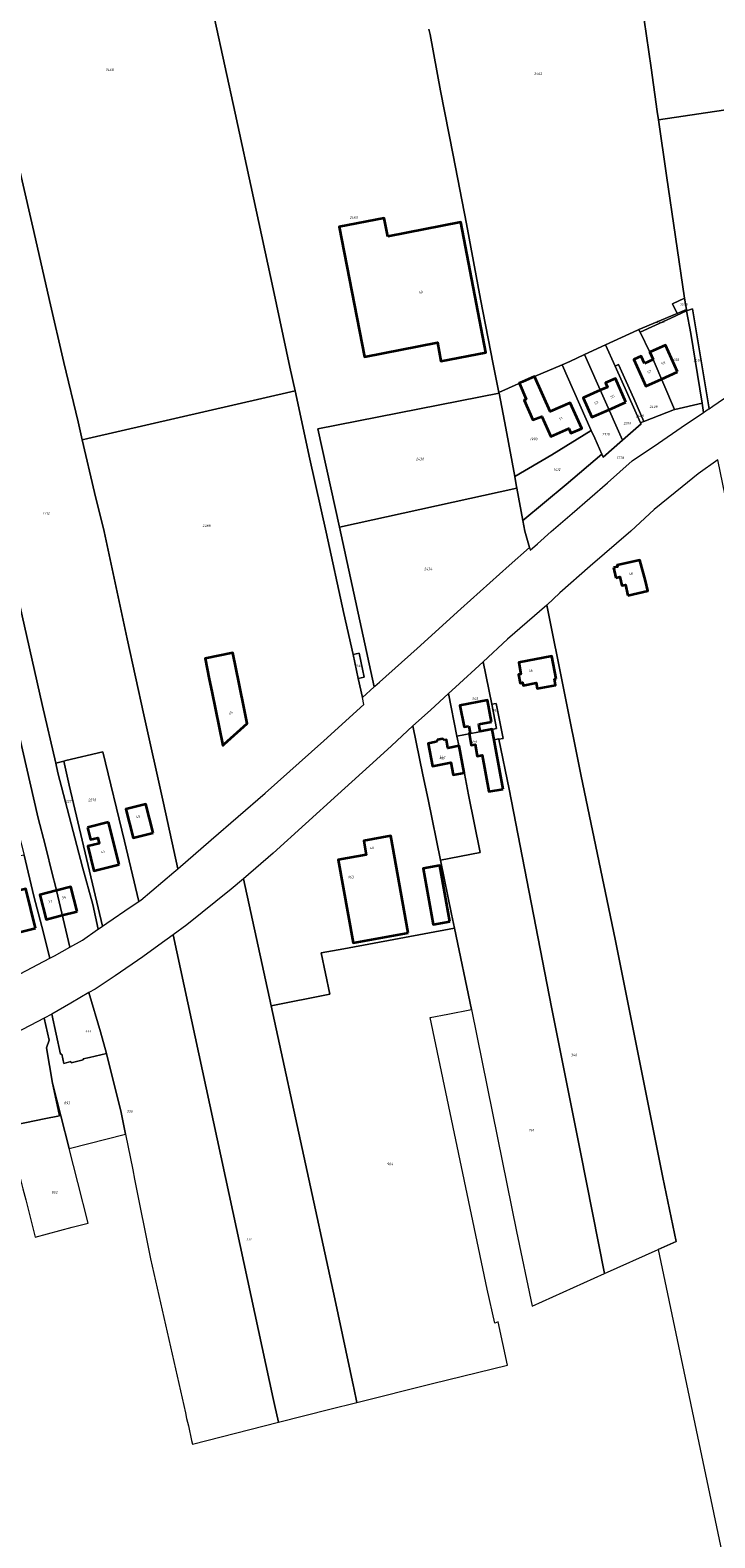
# Model space of a CAD drawing. Header units: metres. Extents: x 125062 to 132125, y 450617 to 454542.
# Tile 6 of 34: x 125545 to 125789, y 451141 to 451679. Entities that reach past the tile are written whole.
import ezdxf
from ezdxf.enums import TextEntityAlignment as Align

# ---------------------------------------------------------------- set-up
doc = ezdxf.new("R2010")
doc.units = ezdxf.units.M
doc.layers.get('Defpoints').update_dxf_attribs({"color": 151})
for name, color, linetype, lineweight in [('B-XX-KG-GRENS_PERCEEL-GV', 150, 'Continuous', 18), ('B-XX-KG-GRENS_PERCEEL-S', 150, 'Continuous', 25), ('B-XX-OG-BEBOUWING-G', 7, 'Continuous', 35), ('B-XX-OG-BEBOUWING_HUISNUMMER-T18', 7, 'Continuous', 18)]:
    doc.layers.add(name, color=color, linetype=linetype, lineweight=lineweight)
doc.styles.add('NLCS-ISO', font='NLCS-ISO.ttf', dxfattribs={"height": 1.8})
doc.styles.add('NLCS-ISO-M-T18', font='NLCS-ISO.ttf', dxfattribs={"height": 1.8})

# ---------------------------------------------------------------- blocks, each defined once
blk = doc.blocks.new('SKG-PERCEELNUMMER-SO')
at = {"layer": 'Defpoints'}
blk.add_point((0, 0), dxfattribs=at)
at = {"style": 'NLCS-ISO', "oblique": 10, "flags": 1}
blk.add_attdef('GEMEENTECODE', text='', height=1.8, dxfattribs=at).set_placement((-0.5, 2.6), align=Align.MIDDLE_RIGHT)
at = {"style": 'NLCS-ISO', "oblique": 10}
blk.add_attdef('PERCEELNUMMER', text='', height=1.8, dxfattribs=at).set_placement((0, 0), align=Align.MIDDLE_CENTER)
at = {"style": 'NLCS-ISO', "oblique": 10, "flags": 1}
blk.add_attdef('SECTIE', text='', height=1.8, dxfattribs=at).set_placement((0.5, 2.5), align=Align.MIDDLE_LEFT)

msp = doc.modelspace()

# ---------------------------------------------------------------- linework, layer by layer
at = {"layer": 'B-XX-KG-GRENS_PERCEEL-GV'}
for points in [[(125815.229, 451653.387), (125812.054, 451672.701), (125805.376, 451716.478), (125785.112, 451726.017), (125754.828, 451740.119), (125754.999, 451738.891), (125756.078, 451731.138), (125756.13, 451730.764), (125759.471, 451710.327), (125762.251, 451694.145), (125764.331, 451682.259), (125766.733, 451665.219), (125768.973, 451649.597), (125769.398, 451646.584), (125792.612, 451650.013)], [(125478.6, 451650.124), (125497.394, 451572.747), (125508.468, 451527.156), (125541.207, 451392.363), (125543.114, 451384.511), (125546.678, 451369.838), (125549.429, 451359.114), (125552.351, 451347.718), (125553.984, 451348.578), (125559.51, 451351.696), (125554.17, 451373.9), (125553.42, 451376.962), (125550.672, 451388.18), (125548.172, 451397.714), (125538.595, 451439.137), (125530.257, 451474.288), (125524.01, 451500.407), (125520.976, 451513.138), (125511.865, 451551.516), (125502.831, 451587.749), (125493.56, 451625.438), (125487.24, 451652.367), (125482.062, 451650.923)], [(125779.396, 451578.518), (125781.49, 451579.225), (125787.4, 451543.63), (125788.803, 451544.563), (125792.624, 451547.167), (125799.744, 451551.524), (125809.587, 451557.31), (125815.133, 451560.44), (125821.479, 451563.547), (125830.022, 451567.956), (125830.221, 451568.044), (125828.246, 451578.306), (125823.811, 451600.046), (125821.224, 451612.83), (125819.067, 451627.463), (125816.3, 451646.87), (125815.229, 451653.387), (125792.612, 451650.013), (125769.398, 451646.584), (125772.2, 451626.73), (125778.713, 451583.103), (125779.328, 451578.971)], [(125778.713, 451583.103), (125774.363, 451581.077), (125775.989, 451577.544), (125779.328, 451578.971)], [(125762.367, 451571.833), (125762.743, 451571.07), (125762.799, 451570.956), (125773.738, 451575.94), (125779.396, 451578.518), (125779.328, 451578.971), (125775.989, 451577.544), (125775.417, 451577.299)], [(125775.128, 451543.351), (125775.177, 451543.37), (125784.904, 451545.583), (125780.896, 451570.467), (125779.396, 451578.518), (125773.738, 451575.94), (125762.799, 451570.956), (125766.323, 451563.798), (125767.498, 451561.197)], [(125784.904, 451545.583), (125785.46, 451542.339), (125787.127, 451543.448), (125787.4, 451543.63), (125781.49, 451579.225), (125779.396, 451578.518), (125780.896, 451570.467)], [(125753.898, 451558.792), (125755.148, 451559.367), (125760.536, 451547.239), (125764.154, 451539.094), (125775.128, 451543.351), (125767.498, 451561.197), (125766.323, 451563.798), (125762.799, 451570.956), (125762.743, 451571.07), (125762.367, 451571.833), (125761.863, 451571.622), (125750.478, 451566.382)], [(125742.963, 451562.923), (125756.507, 451532.417), (125763.155, 451538.247), (125762.979, 451538.639), (125753.898, 451558.792), (125750.478, 451566.382)], [(125712.508, 451549.139), (125714.916, 451536.755), (125718.121, 451519.439), (125731.361, 451527.261), (125745.434, 451535.832), (125735.014, 451559.298), (125725.201, 451555.129), (125712.444, 451549.467)], [(125749.17, 451527.393), (125749.619, 451526.377), (125756.507, 451532.417), (125742.963, 451562.923), (125737.714, 451560.508), (125735.014, 451559.298), (125745.434, 451535.832), (125746.626, 451533.146)], [(125753.898, 451558.792), (125762.979, 451538.639), (125764.024, 451539.044), (125764.154, 451539.094), (125760.536, 451547.239), (125755.148, 451559.367)], [(125663.854, 451440.735), (125662.34, 451447.528), (125660.451, 451455.998), (125657.19, 451470.627), (125650.867, 451499.597), (125645.044, 451525.667), (125639.76, 451550.005), (125565.837, 451533.06), (125563.873, 451532.61), (125568.295, 451513.747), (125571.655, 451499.861), (125579.928, 451461.599), (125585.838, 451434.569), (125592.833, 451403.009), (125597.973, 451379.625), (125609.877, 451389.912), (125629.134, 451406.596), (125650.08, 451425.269), (125664.338, 451438.231)], [(125655.594, 451501.388), (125718.895, 451515.275), (125718.657, 451516.543), (125718.121, 451519.439), (125714.916, 451536.755), (125712.508, 451549.139), (125647.929, 451536.505)], [(125721.04, 451503.848), (125721.756, 451500.032), (125723.398, 451494.148), (125723.617, 451493.172), (125726.207, 451495.507), (125731.157, 451499.829), (125738.624, 451506.262), (125751.161, 451517.225), (125760.052, 451525.009), (125769.344, 451531.418), (125777.437, 451537.002), (125785.46, 451542.339), (125784.904, 451545.583), (125775.177, 451543.37), (125775.128, 451543.351), (125764.154, 451539.094), (125764.024, 451539.044), (125762.979, 451538.639), (125763.155, 451538.247), (125756.507, 451532.417), (125749.619, 451526.377), (125749.17, 451527.393), (125736.504, 451516.646)], [(125718.121, 451519.439), (125718.657, 451516.543), (125718.895, 451515.275), (125721.04, 451503.848), (125736.504, 451516.646), (125749.17, 451527.393), (125746.626, 451533.146), (125745.434, 451535.832), (125731.361, 451527.261)], [(125668.253, 451444.769), (125669.84, 451446.224), (125683.292, 451458.217), (125698.883, 451472.322), (125716.132, 451487.718), (125723.398, 451494.148), (125721.756, 451500.032), (125721.04, 451503.848), (125718.895, 451515.275), (125655.594, 451501.388), (125668.002, 451444.539)], [(125709.914, 451438.278), (125711.483, 451438.59), (125713.956, 451426.094), (125712.427, 451425.812), (125716.075, 451407.996), (125722.395, 451375.602), (125731.233, 451330.367), (125741.554, 451278.596), (125750.155, 451235.387), (125769.287, 451243.945), (125775.731, 451246.781), (125770.925, 451269.614), (125753.889, 451354.58), (125741.858, 451412.687), (125729.569, 451473.671), (125715.59, 451461.506), (125706.888, 451453.384)], [(125660.451, 451455.998), (125662.34, 451447.528), (125664.456, 451447.927), (125662.666, 451456.49)], [(125711.637, 451429.676), (125709.914, 451438.278), (125706.888, 451453.384), (125697.029, 451444.368), (125694.465, 451442.084), (125697.518, 451426.888), (125709.917, 451429.336)], [(125694.465, 451442.084), (125688.026, 451436.198), (125681.79, 451430.61), (125685.379, 451413.086), (125687.249, 451404.373), (125691.612, 451382.743), (125705.78, 451385.406), (125701.586, 451406.01), (125700.259, 451413.644), (125698.344, 451423.157), (125697.518, 451426.888)], [(125712.407, 451425.909), (125712.427, 451425.812), (125713.956, 451426.094), (125711.483, 451438.59), (125709.914, 451438.278), (125711.637, 451429.676), (125709.917, 451429.336), (125710.612, 451425.579)], [(125696.626, 451358.455), (125695.589, 451363.416), (125691.612, 451382.743), (125687.249, 451404.373), (125685.379, 451413.086), (125681.79, 451430.61), (125674.144, 451423.457), (125668.787, 451418.589), (125655.056, 451406.147), (125632.021, 451385.237), (125621.336, 451376.001), (125631.229, 451330.787), (125652.137, 451335.002), (125649.137, 451349.685), (125657.122, 451351.16)], [(125691.612, 451382.743), (125695.589, 451363.416), (125696.626, 451358.455), (125702.674, 451329.518), (125710.189, 451292.467), (125718.772, 451250.308), (125724.303, 451223.67), (125750.155, 451235.387), (125741.554, 451278.596), (125731.233, 451330.367), (125722.395, 451375.602), (125716.075, 451407.996), (125712.427, 451425.812), (125712.407, 451425.909), (125710.612, 451425.579), (125709.917, 451429.336), (125697.518, 451426.888), (125698.344, 451423.157), (125700.259, 451413.644), (125701.586, 451406.01), (125705.78, 451385.406)], [(125557.26, 451418.014), (125559.272, 451409.468), (125571.11, 451359.206), (125572.599, 451360.216), (125581.323, 451366.136), (125584.036, 451368.006), (125578.956, 451389.519), (125571.212, 451421.381), (125558.063, 451418.208)], [(125554.422, 451417.33), (125555.23, 451413.85), (125563.981, 451380.199), (125567.634, 451366.927), (125569.58, 451358.168), (125571.11, 451359.206), (125559.272, 451409.468), (125557.26, 451418.014)], [(125541.854, 451384.199), (125540.873, 451383.956), (125531.088, 451381.53), (125531.796, 451378.679), (125532.372, 451376.361), (125533.928, 451370.102), (125534.791, 451366.629), (125537.415, 451356.071), (125539.751, 451346.841), (125541.755, 451342.14), (125552.351, 451347.718), (125549.429, 451359.114), (125546.678, 451369.838), (125543.114, 451384.511)], [(125621.336, 451376.001), (125616.987, 451372.353), (125601.205, 451359.623), (125596.349, 451356.113), (125632.016, 451190.824), (125632.484, 451188.656), (125633.851, 451182.325), (125652.133, 451186.949), (125661.828, 451189.401), (125660.709, 451194.626), (125660.604, 451195.115), (125653.912, 451226.355), (125631.832, 451328.03), (125631.229, 451330.787)], [(125603.169, 451174.565), (125633.851, 451182.325), (125632.484, 451188.656), (125632.016, 451190.824), (125596.349, 451356.113), (125591.157, 451352.36), (125585.505, 451348.194), (125575.661, 451341.479), (125568.481, 451336.772), (125566.273, 451335.586), (125570.434, 451321.533), (125572.485, 451313.77), (125577.776, 451292.709), (125579.312, 451285.083), (125581.874, 451272.361), (125582.551, 451269.001), (125588.221, 451240.638), (125600.677, 451185.642), (125601.119, 451183.692), (125601.726, 451181.01), (125602.886, 451175.889)], [(125712.216, 451218.144), (125710.963, 451217.652), (125708.34, 451229.745), (125687.904, 451326.609), (125694.262, 451327.82), (125702.674, 451329.518), (125696.626, 451358.455), (125657.122, 451351.16), (125649.137, 451349.685), (125652.137, 451335.002), (125631.229, 451330.787), (125631.832, 451328.03), (125653.912, 451226.355), (125660.604, 451195.115), (125660.709, 451194.626), (125661.828, 451189.401), (125688.749, 451196.211), (125715.594, 451202.721)], [(125566.273, 451335.586), (125559.848, 451331.725), (125553.072, 451327.791), (125556.181, 451313.545), (125556.556, 451313.518), (125557.311, 451310.263), (125559.865, 451310.922), (125559.912, 451310.497), (125564.194, 451311.495), (125564.172, 451311.871), (125566.45, 451312.357), (125572.485, 451313.77), (125570.434, 451321.533)], [(125530.093, 451315.953), (125533.354, 451302.964), (125537.164, 451287.787), (125550.254, 451290.543), (125555.749, 451291.567), (125553.279, 451303.259), (125551.123, 451315.77), (125552.038, 451318.597), (125550.362, 451326.383), (125540.102, 451320.995)], [(125553.279, 451303.259), (125559.223, 451279.871), (125579.312, 451285.083), (125577.776, 451292.709), (125572.485, 451313.77), (125566.45, 451312.357), (125564.172, 451311.871), (125564.194, 451311.495), (125559.912, 451310.497), (125559.865, 451310.922), (125557.311, 451310.263), (125556.556, 451313.518), (125556.181, 451313.545), (125553.072, 451327.791), (125550.362, 451326.383), (125552.038, 451318.597), (125551.123, 451315.77)], [(125559.223, 451279.871), (125553.279, 451303.259), (125555.749, 451291.567), (125550.254, 451290.543), (125537.164, 451287.787), (125537.501, 451286.445), (125542.744, 451265.566), (125543.738, 451261.606), (125547.077, 451248.305), (125560.248, 451251.832), (125565.96, 451253.363), (125562.278, 451267.852)]]:
    msp.add_lwpolyline(points, close=True, dxfattribs=at)
for points in [[(125526.877, 451692.433), (125533.358, 451664.766), (125533.74, 451663.135), (125537.589, 451646.048), (125546.672, 451606.768), (125552.25, 451582.275), (125557.309, 451560.158), (125562.371, 451539.016), (125563.873, 451532.61), (125565.837, 451533.06), (125639.76, 451550.005), (125637.917, 451558.491), (125631.924, 451586.41), (125624.996, 451618.784), (125618.361, 451649.03), (125611.036, 451682.805)], [(125611.036, 451682.805), (125618.361, 451649.03), (125624.996, 451618.784), (125631.924, 451586.41), (125637.917, 451558.491), (125639.76, 451550.005), (125645.044, 451525.667), (125650.867, 451499.597), (125657.19, 451470.627), (125660.451, 451455.998), (125662.666, 451456.49), (125664.456, 451447.927), (125662.34, 451447.528), (125663.854, 451440.735), (125668.002, 451444.539), (125655.594, 451501.388), (125647.929, 451536.505), (125712.508, 451549.139), (125712.444, 451549.467), (125710.484, 451559.545), (125705.953, 451582.685), (125700.958, 451609.577), (125696.18, 451634.019), (125691.673, 451656.984), (125687.908, 451677.047), (125687.522, 451679.003)], [(125687.522, 451679.003), (125687.908, 451677.047), (125691.673, 451656.984), (125696.18, 451634.019), (125700.958, 451609.577), (125705.953, 451582.685), (125710.484, 451559.545), (125712.444, 451549.467), (125725.201, 451555.129), (125735.014, 451559.298), (125737.714, 451560.508), (125742.963, 451562.923), (125750.478, 451566.382), (125761.863, 451571.622), (125762.367, 451571.833), (125775.417, 451577.299), (125775.989, 451577.544), (125774.363, 451581.077), (125778.713, 451583.103), (125772.2, 451626.73), (125769.398, 451646.584), (125768.973, 451649.597), (125766.733, 451665.219), (125764.331, 451682.259)], [(125540.566, 451478.213), (125549.585, 451438.152), (125554.422, 451417.33), (125557.26, 451418.014), (125558.063, 451418.208), (125571.212, 451421.381), (125578.956, 451389.519), (125584.036, 451368.006), (125584.738, 451368.49), (125596.577, 451378.418), (125597.973, 451379.625), (125592.833, 451403.009), (125585.838, 451434.569), (125579.928, 451461.599), (125571.655, 451499.861), (125568.295, 451513.747), (125563.873, 451532.61), (125562.371, 451539.016), (125557.309, 451560.158), (125552.25, 451582.275), (125546.672, 451606.768), (125537.589, 451646.048)], [(125866.731, 451111.701), (125853.696, 451184.966), (125837.61, 451266.002), (125837.129, 451276.956), (125817.87, 451381.939), (125800.629, 451473.932), (125795.811, 451499.968), (125790.532, 451525.392), (125783.489, 451520.433), (125777.82, 451515.85), (125767.881, 451507.688), (125759.466, 451499.952), (125745.059, 451487.552), (125734.222, 451477.993), (125729.569, 451473.671), (125741.858, 451412.687), (125753.889, 451354.58), (125770.925, 451269.614), (125775.731, 451246.781), (125769.287, 451243.945), (125800.616, 451094.807)], [(125538.595, 451439.137), (125548.172, 451397.714), (125550.672, 451388.18), (125553.42, 451376.962), (125554.17, 451373.9), (125559.51, 451351.696), (125564.021, 451354.241), (125569.346, 451358.009), (125569.58, 451358.168), (125567.634, 451366.927), (125563.981, 451380.199), (125555.23, 451413.85), (125554.422, 451417.33), (125549.585, 451438.152), (125540.566, 451478.213)]]:
    msp.add_lwpolyline(points, dxfattribs=at)
at = {"layer": 'B-XX-OG-BEBOUWING-G'}
for points in [[(125672.826, 451605.019), (125671.543, 451611.595), (125655.486, 451608.463), (125664.524, 451562.128), (125690.536, 451567.202), (125691.813, 451560.616), (125707.837, 451563.722), (125698.848, 451610.095)], [(125732.912, 451447.301), (125731.342, 451455.458), (125719.525, 451453.221), (125720.325, 451449.016), (125719.46, 451448.852), (125720.03, 451445.856), (125720.894, 451446.02), (125721.083, 451445.028), (125725.73, 451445.912), (125726.117, 451443.875), (125732.657, 451445.134), (125732.264, 451447.176)], [(125589.22, 451392.472), (125586.608, 451402.689), (125579.39, 451400.844), (125582.001, 451390.626)], [(125680.133, 451356.848), (125673.892, 451391.347), (125664.262, 451389.586), (125665.181, 451384.66), (125655.127, 451382.842), (125660.456, 451353.271)], [(125695.005, 451360.857), (125691.427, 451380.853), (125685.449, 451379.784), (125689.026, 451359.787)], [(125547.198, 451358.503), (125543.711, 451372.533), (125535.646, 451370.529), (125539.133, 451356.498)]]:
    msp.add_lwpolyline(points, close=True, dxfattribs=at)
for points in [[(125776.152, 451556.773), (125771.849, 451566.296), (125766.323, 451563.798), (125767.498, 451561.197)], [(125764.352, 451559.775), (125763.201, 451562.322), (125760.595, 451561.144), (125764.873, 451551.677), (125770.484, 451554.212)], [(125767.498, 451561.197), (125764.352, 451559.775)], [(125719.768, 451552.616), (125722.238, 451547.049), (125721.51, 451546.643), (125724.615, 451539.643), (125727.811, 451540.925), (125731.005, 451533.724), (125737.397, 451536.56), (125738.132, 451534.904), (125741.999, 451536.62), (125737.933, 451545.783), (125730.76, 451542.6), (125725.285, 451554.939)], [(125725.285, 451554.939), (125725.201, 451555.129), (125720.936, 451553.236)], [(125757.785, 451546.017), (125754.03, 451554.471), (125750.494, 451552.901), (125751.186, 451551.342), (125748.613, 451550.199)], [(125770.484, 451554.212), (125776.152, 451556.773)], [(125720.936, 451553.236), (125719.73, 451552.701), (125719.768, 451552.616)], [(125748.613, 451550.199), (125742.502, 451547.486), (125745.564, 451540.591), (125751.674, 451543.304)], [(125751.674, 451543.304), (125757.785, 451546.017)], [(125764.701, 451482.24), (125762.773, 451489.705), (125754.684, 451487.817), (125754.803, 451487.303), (125753.381, 451486.987)], [(125753.381, 451486.987), (125754.186, 451483.36)], [(125754.186, 451483.36), (125755.641, 451483.683), (125756.35, 451480.622), (125757.585, 451480.899), (125758.485, 451477.02)], [(125758.485, 451477.02), (125765.621, 451478.677), (125764.701, 451482.24)], [(125619.88, 451445.524), (125617.596, 451456.614), (125607.674, 451454.558), (125609.189, 451447.231)], [(125609.189, 451447.231), (125610.107, 451442.795)], [(125610.107, 451442.795), (125614.069, 451423.639), (125614.54, 451424.085), (125614.509, 451424.122), (125622.696, 451431.414), (125621.716, 451436.193), (125621.797, 451436.214), (125619.88, 451445.524)], [(125709.866, 451432.061), (125708.42, 451439.726), (125698.584, 451437.87), (125700.03, 451430.205), (125701.75, 451430.53)], [(125701.75, 451430.53), (125702.217, 451428.001)], [(125705.297, 451431.199), (125709.866, 451432.061)], [(125705.783, 451428.624), (125705.297, 451431.199)], [(125690.127, 451424.887), (125687.197, 451424.317), (125688.766, 451416.241), (125695.307, 451417.512), (125696.165, 451413.094), (125700.132, 451413.866), (125698.273, 451423.435), (125694.271, 451422.657), (125693.79, 451425.599), (125692.957, 451425.437)], [(125692.957, 451425.437), (125692.314, 451426.013), (125690.54, 451425.66), (125690.127, 451424.887)], [(125702.217, 451428.001), (125701.828, 451427.929), (125702.611, 451423.69), (125703.97, 451423.941), (125704.741, 451419.769), (125706.5, 451420.093), (125708.894, 451407.136), (125713.962, 451408.072)], [(125713.962, 451408.072), (125710.018, 451429.424), (125705.783, 451428.624)], [(125573.277, 451396.243), (125565.722, 451394.347)], [(125565.722, 451394.347), (125566.798, 451390.056), (125569.395, 451390.708), (125569.897, 451388.707), (125565.865, 451387.695), (125568.058, 451378.95), (125577.048, 451381.204)], [(125577.048, 451381.204), (125573.277, 451396.243)], [(125554.654, 451371.888), (125548.809, 451370.385), (125551.067, 451361.599), (125556.775, 451363.067)], [(125562.031, 451364.418), (125559.773, 451373.204), (125554.654, 451371.888)], [(125556.775, 451363.067), (125562.031, 451364.418)]]:
    msp.add_lwpolyline(points, dxfattribs=at)

# ---------------------------------------------------------------- block references
at = {"layer": 'B-XX-KG-GRENS_PERCEEL-S', "xscale": 0.5, "yscale": 0.5, "zscale": 0.5}
for p, values in [((125573.658, 451664.447), {'PERCEELNUMMER': '2468'}), ((125726.436, 451663.074), {'PERCEELNUMMER': '2462'}), ((125660.669, 451611.78), {'PERCEELNUMMER': '2463'}), ((125778.405, 451580.825), {'PERCEELNUMMER': '1678'}), ((125770.036, 451574.642), {'PERCEELNUMMER': '2455'}), ((125775.338, 451561.119), {'PERCEELNUMMER': '2456'}), ((125783.348, 451560.887), {'PERCEELNUMMER': '2454'}), ((125767.579, 451544.331), {'PERCEELNUMMER': '2409'}), ((125758.251, 451538.451), {'PERCEELNUMMER': '2319'}), ((125762.679, 451541.08), {'PERCEELNUMMER': '2408'}), ((125724.85, 451532.852), {'PERCEELNUMMER': '1990'}), ((125750.615, 451534.55), {'PERCEELNUMMER': '2318'}), ((125684.315, 451525.725), {'PERCEELNUMMER': '2438'}), ((125733.152, 451521.922), {'PERCEELNUMMER': '1412'}), ((125755.729, 451526.12), {'PERCEELNUMMER': '1778'}), ((125550.994, 451506.313), {'PERCEELNUMMER': '1712'}), ((125608.184, 451501.918), {'PERCEELNUMMER': '2288'}), ((125687.238, 451486.524), {'PERCEELNUMMER': '2434'}), ((125662.472, 451452.023), {'PERCEELNUMMER': '2464'}), ((125703.945, 451440.295), {'PERCEELNUMMER': '343'}), ((125711.165, 451436.128), {'PERCEELNUMMER': '762'}), ((125692.215, 451419.455), {'PERCEELNUMMER': '342'}), ((125559.331, 451403.673), {'PERCEELNUMMER': '2277'}), ((125567.418, 451404.171), {'PERCEELNUMMER': '2278'}), ((125659.612, 451376.689), {'PERCEELNUMMER': '963'}), ((125565.855, 451321.745), {'PERCEELNUMMER': '333'}), ((125739.251, 451313.261), {'PERCEELNUMMER': '346'}), ((125558.447, 451296.161), {'PERCEELNUMMER': '893'}), ((125580.835, 451293.191), {'PERCEELNUMMER': '336'}), ((125723.988, 451286.452), {'PERCEELNUMMER': '761'}), ((125673.645, 451274.424), {'PERCEELNUMMER': '964'}), ((125553.985, 451264.309), {'PERCEELNUMMER': '852'}), ((125623.171, 451247.49), {'PERCEELNUMMER': '337'})]:
    msp.add_blockref('SKG-PERCEELNUMMER-SO', p, dxfattribs=at).add_auto_attribs(values)

# ---------------------------------------------------------------- texts
at = {"layer": 'B-XX-OG-BEBOUWING_HUISNUMMER-T18', "style": 'NLCS-ISO-M-T18'}
for s, rotation, p in [('49', 8.801, (125684.585, 451585.176)), ('59', 26.104, (125771.154, 451559.842)), ('57', 26.104, (125766.174, 451556.829)), ('55', 26.104, (125752.977, 451548.016)), ('53', 26.104, (125747.228, 451545.766)), ('51', 26.098, (125734.521, 451540.161)), ('48', 12.8, (125759.552, 451484.83)), ('46', 5.901, (125723.831, 451450.332)), ('45', 39.895, (125616.809, 451435.175)), ('44', 11.104, (125705.448, 451431.139)), ('44a', 7.196, (125703.656, 451425.093)), ('42', 7.196, (125692.086, 451419.064)), ('43', 13.596, (125583.706, 451398.178)), ('40', 8.801, (125667.258, 451387.019)), ('41', 11.803, (125571.28, 451385.67)), ('37', 12.296, (125552.48, 451367.934)), ('39', 12.296, (125557.349, 451369.337))]:
    msp.add_text(s, height=0.9, rotation=rotation, dxfattribs=at).set_placement(p, align=Align.MIDDLE_CENTER)

doc.saveas('drawing.dxf')
